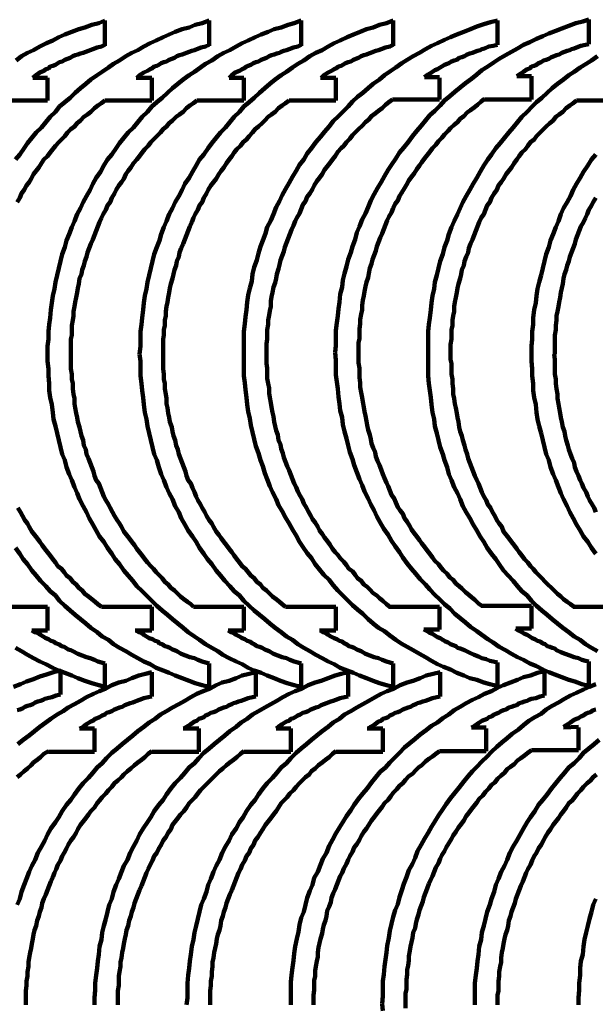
# Model space of a CAD drawing. Header units: inches. Extents: x 3 to 395, y -1 to 557.
# Tile 11 of 13: x 195 to 269, y 430 to 556. Entities that reach past the tile are written whole.
import ezdxf

# ---------------------------------------------------------------- set-up
doc = ezdxf.new("R2010")
doc.units = ezdxf.units.IN
doc.layers.add('P', color=250, linetype='CONTINUOUS', lineweight=100)

msp = doc.modelspace()

# ---------------------------------------------------------------- linework, layer by layer
at = {"layer": 'P', "color": 0, "linetype": 'CONTINUOUS'}
for points in [[(194.67, 537.67), (195.22, 538.33), (195.78, 539.11), (196.22, 539.78), (196.78, 540.44), (197.33, 541.11), (198, 541.78), (198.56, 542.44), (199.11, 543.11), (199.78, 543.78), (200.33, 544.44), (201, 545), (201.67, 545.56), (202.33, 546.22), (203, 546.78), (203.67, 547.33), (204.33, 547.89), (205.11, 548.44), (205.78, 548.89), (206.56, 549.44), (207.22, 549.89), (208, 550.33), (208.78, 550.89), (209.56, 551.33), (210.33, 551.67), (211.11, 552.11), (211.89, 552.56), (212.67, 552.89), (213.56, 553.33), (214.33, 553.67), (215.11, 554), (216, 554.33), (216.89, 554.56), (217.67, 554.89), (218.56, 555.11), (219.44, 555.44)], [(194.78, 550.33), (195.44, 550.89), (196.22, 551.33), (197, 551.67), (197.78, 552.11), (198.67, 552.56), (199.44, 552.89), (200.22, 553.33), (201, 553.67), (201.89, 554), (202.78, 554.33), (203.56, 554.56), (204.44, 554.89), (205.33, 555.11), (206.11, 555.44)], [(198.78, 512.78), (198.78, 513.78), (198.89, 514.67), (198.89, 515.67), (199, 516.56), (199.11, 517.44), (199.22, 518.44), (199.33, 519.33), (199.44, 520.22), (199.67, 521.11), (199.78, 522), (200, 522.89), (200.22, 523.78), (200.44, 524.67), (200.67, 525.56), (201, 526.44), (201.22, 527.33), (201.56, 528.11), (201.89, 529), (202.22, 529.78), (202.56, 530.67), (203, 531.44), (203.33, 532.22), (203.78, 533), (204.22, 533.78), (204.56, 534.56), (205, 535.33), (205.56, 536.11), (206, 536.89), (206.44, 537.67), (207, 538.33), (207.56, 539.11), (208, 539.78), (208.56, 540.44), (209.11, 541.11), (209.78, 541.78), (210.33, 542.44), (210.89, 543.11), (211.56, 543.78), (212.11, 544.44), (212.78, 545), (213.44, 545.56), (214.11, 546.22), (214.78, 546.78), (215.44, 547.33), (216.11, 547.89), (216.89, 548.44), (217.56, 548.89), (218.33, 549.44), (219, 549.89), (219.78, 550.33), (220.56, 550.89), (221.33, 551.33), (222.11, 551.67), (222.89, 552.11), (223.67, 552.56), (224.44, 552.89), (225.33, 553.33), (226.11, 553.67), (227, 554), (227.78, 554.33), (228.67, 554.56), (229.56, 554.89), (230.33, 555.11), (231.22, 555.44)], [(206.11, 555.44), (206.11, 552.22)], [(210.56, 512.78), (210.67, 513.78), (210.67, 514.67), (210.67, 515.67), (210.78, 516.56), (210.89, 517.44), (211, 518.44), (211.11, 519.33), (211.22, 520.22), (211.44, 521.11), (211.56, 522), (211.78, 522.89), (212, 523.78), (212.22, 524.67), (212.44, 525.56), (212.78, 526.44), (213.11, 527.33), (213.33, 528.11), (213.67, 529), (214, 529.78), (214.33, 530.67), (214.78, 531.44), (215.11, 532.22), (215.56, 533), (216, 533.78), (216.33, 534.56), (216.89, 535.33), (217.33, 536.11), (217.78, 536.89), (218.22, 537.67), (218.78, 538.33), (219.33, 539.11), (219.78, 539.78), (220.33, 540.44), (220.89, 541.11), (221.56, 541.78), (222.11, 542.44), (222.67, 543.11), (223.33, 543.78), (223.89, 544.44), (224.56, 545), (225.22, 545.56), (225.89, 546.22), (226.56, 546.78), (227.22, 547.33), (227.89, 547.89), (228.67, 548.44), (229.33, 548.89), (230.11, 549.44), (230.78, 549.89), (231.56, 550.33), (232.33, 550.89), (233.11, 551.33), (233.89, 551.67), (234.67, 552.11), (235.44, 552.56), (236.22, 552.89), (237.11, 553.33), (237.89, 553.67), (238.78, 554), (239.56, 554.33), (240.44, 554.56), (241.22, 554.89), (242.11, 555.11), (243, 555.44)], [(219.44, 555.44), (219.44, 552.22)], [(223.89, 512.89), (223.89, 513.78), (223.89, 514.78), (223.89, 515.67), (224, 516.67), (224.11, 517.56), (224.22, 518.44), (224.33, 519.44), (224.44, 520.33), (224.67, 521.22), (224.89, 522.11), (225, 523), (225.22, 523.89), (225.56, 524.78), (225.78, 525.67), (226, 526.56), (226.33, 527.33), (226.67, 528.22), (226.89, 529), (227.33, 529.89), (227.67, 530.67), (228, 531.56), (228.44, 532.33), (228.78, 533.11), (229.22, 533.89), (229.67, 534.67), (230.11, 535.44), (230.56, 536.22), (231, 537), (231.56, 537.67), (232, 538.44), (232.56, 539.11), (233.11, 539.89), (233.67, 540.56), (234.22, 541.22), (234.78, 541.89), (235.33, 542.56), (236, 543.22), (236.56, 543.78), (237.22, 544.44), (237.78, 545.11), (238.44, 545.67), (239.11, 546.22), (239.78, 546.78), (240.44, 547.33), (241.22, 547.89), (241.89, 548.44), (242.67, 549), (243.33, 549.44), (244.11, 550), (244.78, 550.44), (245.56, 550.89), (246.33, 551.33), (247.11, 551.78), (247.89, 552.22), (248.67, 552.56), (249.56, 553), (250.33, 553.33), (251.11, 553.67), (252, 554), (252.89, 554.33), (253.67, 554.67), (254.56, 555), (255.44, 555.22), (256.33, 555.44)], [(231.22, 555.44), (231.22, 552.22)], [(235.56, 513), (235.67, 513.89), (235.67, 514.89), (235.67, 515.78), (235.78, 516.78), (235.89, 517.67), (236, 518.56), (236.11, 519.44), (236.22, 520.44), (236.44, 521.33), (236.56, 522.22), (236.78, 523.11), (237, 524), (237.22, 524.89), (237.56, 525.78), (237.78, 526.56), (238.11, 527.44), (238.33, 528.33), (238.67, 529.11), (239, 530), (239.44, 530.78), (239.78, 531.56), (240.11, 532.44), (240.56, 533.22), (241, 534), (241.44, 534.78), (241.89, 535.56), (242.33, 536.33), (242.78, 537), (243.33, 537.78), (243.78, 538.56), (244.33, 539.22), (244.89, 539.89), (245.44, 540.67), (246, 541.33), (246.56, 542), (247.11, 542.67), (247.67, 543.33), (248.33, 543.89), (249, 544.56), (249.56, 545.22), (250.22, 545.78), (250.89, 546.33), (251.56, 546.89), (252.22, 547.44), (253, 548), (253.67, 548.56), (254.33, 549.11), (255.11, 549.56), (255.89, 550.11), (256.56, 550.56), (257.33, 551), (258.11, 551.44), (258.89, 551.89), (259.67, 552.33), (260.44, 552.67), (261.33, 553.11), (262.11, 553.44), (262.89, 553.78), (263.78, 554.11), (264.56, 554.44), (265.44, 554.78), (266.33, 555.11), (267.22, 555.33), (268, 555.56)], [(243, 555.44), (243, 552.22)], [(256.33, 555.44), (256.33, 552.33)], [(268, 555.56), (268, 552.44)], [(196.89, 548.11), (197.33, 548.44), (197.78, 548.78), (198.33, 549), (198.56, 549.22), (198.89, 549.33), (199.11, 549.56), (199.44, 549.67), (199.78, 549.78), (200.11, 550), (200.33, 550.11), (200.67, 550.22), (201, 550.44), (201.33, 550.56), (201.67, 550.67), (202, 550.89), (202.33, 551), (202.67, 551.11), (203, 551.22), (203.33, 551.33), (203.67, 551.44), (204, 551.56), (204.22, 551.67), (204.56, 551.78), (205.11, 552), (205.67, 552.11), (206.11, 552.33)], [(210.22, 548.11), (210.56, 548.44), (211.11, 548.78), (211.56, 549), (211.89, 549.22), (212.11, 549.33), (212.44, 549.56), (212.78, 549.67), (213, 549.78), (213.33, 550), (213.67, 550.11), (214, 550.22), (214.33, 550.44), (214.67, 550.56), (215, 550.67), (215.33, 550.89), (215.67, 551), (216, 551.11), (216.33, 551.22), (216.56, 551.33), (216.89, 551.44), (217.22, 551.56), (217.56, 551.67), (217.89, 551.78), (218.44, 552), (219, 552.11), (219.44, 552.33)], [(222, 548.11), (222.33, 548.44), (222.78, 548.78), (223.33, 549), (223.67, 549.22), (223.89, 549.33), (224.22, 549.56), (224.44, 549.67), (224.78, 549.78), (225.11, 550), (225.44, 550.11), (225.78, 550.22), (226.11, 550.44), (226.44, 550.56), (226.78, 550.67), (227.11, 550.89), (227.44, 551), (227.78, 551.11), (228.11, 551.22), (228.44, 551.33), (228.67, 551.44), (229, 551.56), (229.33, 551.67), (229.67, 551.78), (230.22, 552), (230.78, 552.11), (231.22, 552.33)], [(233.78, 548.11), (234.11, 548.44), (234.67, 548.78), (235.11, 549), (235.44, 549.22), (235.67, 549.33), (236, 549.56), (236.33, 549.67), (236.56, 549.78), (236.89, 550), (237.22, 550.11), (237.56, 550.22), (237.89, 550.44), (238.22, 550.56), (238.56, 550.67), (238.89, 550.89), (239.22, 551), (239.56, 551.11), (239.89, 551.22), (240.11, 551.33), (240.44, 551.44), (240.78, 551.56), (241.11, 551.67), (241.44, 551.78), (242, 552), (242.56, 552.11), (243, 552.33)], [(247, 548.22), (247.44, 548.56), (247.89, 548.78), (248.33, 549.11), (248.67, 549.22), (249, 549.44), (249.22, 549.56), (249.56, 549.78), (249.89, 549.89), (250.11, 550), (250.44, 550.22), (250.78, 550.33), (251.11, 550.44), (251.44, 550.67), (251.78, 550.78), (252.11, 550.89), (252.44, 551.11), (252.78, 551.22), (253.11, 551.33), (253.44, 551.44), (253.78, 551.56), (254.11, 551.67), (254.33, 551.78), (254.67, 551.89), (255.22, 552.11), (255.78, 552.22), (256.33, 552.33)], [(258.78, 548.33), (259.11, 548.56), (259.67, 548.89), (260.11, 549.22), (260.44, 549.33), (260.67, 549.56), (261, 549.67), (261.33, 549.78), (261.56, 550), (261.89, 550.11), (262.22, 550.33), (262.56, 550.44), (262.89, 550.56), (263.22, 550.78), (263.56, 550.89), (263.89, 551), (264.22, 551.11), (264.56, 551.33), (264.89, 551.44), (265.22, 551.56), (265.56, 551.67), (265.78, 551.78), (266.11, 551.89), (266.44, 552), (267, 552.22), (267.56, 552.33), (268, 552.44)], [(247.44, 512.78), (247.44, 513.78), (247.44, 514.67), (247.44, 515.67), (247.56, 516.56), (247.67, 517.44), (247.78, 518.44), (247.89, 519.33), (248, 520.22), (248.22, 521.11), (248.33, 522), (248.56, 522.89), (248.78, 523.78), (249, 524.67), (249.33, 525.56), (249.56, 526.44), (249.89, 527.33), (250.11, 528.11), (250.44, 529), (250.78, 529.78), (251.22, 530.67), (251.56, 531.44), (251.89, 532.22), (252.33, 533), (252.78, 533.78), (253.22, 534.56), (253.67, 535.33), (254.11, 536.11), (254.56, 536.89), (255.11, 537.67), (255.56, 538.33), (256.11, 539.11), (256.67, 539.78), (257.22, 540.44), (257.78, 541.11), (258.33, 541.78), (258.89, 542.44), (259.44, 543.11), (260.11, 543.78), (260.78, 544.44), (261.33, 545), (262, 545.56), (262.67, 546.22), (263.33, 546.78), (264, 547.33), (264.78, 547.89), (265.44, 548.44), (266.11, 548.89), (266.89, 549.44), (267.67, 549.89), (268.33, 550.33), (269.11, 550.89)], [(196.89, 548.11), (198.78, 548.11)], [(198.78, 548.11), (198.78, 545.22)], [(210.11, 548.11), (212.11, 548.11)], [(212.11, 548.11), (212.11, 545.22)], [(222, 548.11), (223.89, 548.11)], [(223.89, 548.11), (223.89, 545.22)], [(233.67, 548.11), (235.67, 548.11)], [(235.67, 548.11), (235.67, 545.22)], [(247, 548.22), (248.89, 548.22)], [(248.89, 548.11), (248.89, 545.33)], [(258.78, 548.33), (260.67, 548.33)], [(260.67, 548.33), (260.67, 545.33)], [(238.56, 513), (238.56, 513.56), (238.56, 514.22), (238.67, 514.78), (238.67, 515.44), (238.67, 516), (238.78, 516.67), (238.78, 517.22), (238.89, 517.89), (239, 518.44), (239, 519), (239.11, 519.67), (239.22, 520.22), (239.33, 520.78), (239.44, 521.44), (239.56, 522), (239.78, 522.56), (239.89, 523.11), (240, 523.78), (240.22, 524.33), (240.33, 524.89), (240.56, 525.44), (240.78, 526), (240.89, 526.56), (241.11, 527.11), (241.33, 527.67), (241.56, 528.22), (241.78, 528.78), (242, 529.33), (242.22, 529.89), (242.44, 530.33), (242.78, 530.89), (243, 531.44), (243.22, 532), (243.56, 532.44), (243.78, 533), (244.11, 533.44), (244.44, 534), (244.67, 534.44), (245, 535), (245.33, 535.44), (245.67, 535.89), (246, 536.44), (246.33, 536.89), (246.67, 537.33), (247, 537.78), (247.33, 538.22), (247.67, 538.67), (248, 539.11), (248.44, 539.56), (248.78, 540), (249.22, 540.44), (249.56, 540.89), (250, 541.33), (250.33, 541.67), (250.78, 542.11), (251.22, 542.44), (251.56, 542.89), (252, 543.22), (252.44, 543.67), (252.89, 544), (253.33, 544.33), (253.78, 544.67), (254.22, 545.11), (254.67, 545.44)], [(192.89, 545.22), (198.78, 545.22)], [(194.89, 532.22), (195.22, 532.78), (195.44, 533.33), (195.78, 533.78), (196.11, 534.33), (196.44, 534.78), (196.67, 535.22), (197, 535.78), (197.33, 536.22), (197.67, 536.67), (198, 537.22), (198.33, 537.67), (198.78, 538.11), (199.11, 538.56), (199.44, 539), (199.78, 539.44), (200.22, 539.89), (200.56, 540.22), (201, 540.67), (201.33, 541.11), (201.78, 541.56), (202.22, 541.89), (202.56, 542.33), (203, 542.67), (203.44, 543.11), (203.89, 543.44), (204.33, 543.78), (204.78, 544.22), (205.22, 544.56), (205.67, 544.89), (206.11, 545.22)], [(201.78, 512.78), (201.78, 513.44), (201.78, 514), (201.78, 514.67), (201.89, 515.22), (201.89, 515.89), (201.89, 516.44), (202, 517.11), (202.11, 517.67), (202.11, 518.22), (202.22, 518.89), (202.33, 519.44), (202.44, 520), (202.56, 520.67), (202.67, 521.22), (202.78, 521.78), (202.89, 522.44), (203.11, 523), (203.22, 523.56), (203.44, 524.11), (203.56, 524.67), (203.78, 525.22), (203.89, 525.78), (204.11, 526.33), (204.33, 526.89), (204.56, 527.44), (204.78, 528), (205, 528.56), (205.22, 529.11), (205.44, 529.67), (205.67, 530.22), (205.89, 530.67), (206.22, 531.22), (206.44, 531.78), (206.78, 532.22), (207, 532.78), (207.33, 533.33), (207.56, 533.78), (207.89, 534.33), (208.22, 534.78), (208.56, 535.22), (208.78, 535.78), (209.11, 536.22), (209.44, 536.67), (209.78, 537.22), (210.22, 537.67), (210.56, 538.11), (210.89, 538.56), (211.22, 539), (211.67, 539.44), (212, 539.89), (212.33, 540.22), (212.78, 540.67), (213.22, 541.11), (213.56, 541.56), (214, 541.89), (214.33, 542.33), (214.78, 542.67), (215.22, 543.11), (215.67, 543.44), (216.11, 543.78), (216.56, 544.22), (217, 544.56), (217.44, 544.89), (217.89, 545.22)], [(206.11, 545.22), (212.11, 545.22)], [(213.56, 512.78), (213.56, 513.44), (213.56, 514), (213.56, 514.67), (213.67, 515.22), (213.67, 515.89), (213.78, 516.44), (213.78, 517.11), (213.89, 517.67), (213.89, 518.22), (214, 518.89), (214.11, 519.44), (214.22, 520), (214.33, 520.67), (214.44, 521.22), (214.56, 521.78), (214.78, 522.44), (214.89, 523), (215, 523.56), (215.22, 524.11), (215.33, 524.67), (215.56, 525.22), (215.67, 525.78), (215.89, 526.33), (216.11, 526.89), (216.33, 527.44), (216.56, 528), (216.78, 528.56), (217, 529.11), (217.22, 529.67), (217.44, 530.22), (217.67, 530.67), (218, 531.22), (218.22, 531.78), (218.56, 532.22), (218.78, 532.78), (219.11, 533.33), (219.33, 533.78), (219.67, 534.33), (220, 534.78), (220.33, 535.22), (220.67, 535.78), (221, 536.22), (221.33, 536.67), (221.67, 537.22), (222, 537.67), (222.33, 538.11), (222.67, 538.56), (223, 539), (223.44, 539.44), (223.78, 539.89), (224.22, 540.22), (224.56, 540.67), (225, 541.11), (225.33, 541.56), (225.78, 541.89), (226.22, 542.33), (226.56, 542.67), (227, 543.11), (227.44, 543.44), (227.89, 543.78), (228.33, 544.22), (228.78, 544.56), (229.22, 544.89), (229.67, 545.22)], [(217.89, 545.22), (223.89, 545.22)], [(226.78, 512.89), (226.78, 513.44), (226.78, 514.11), (226.89, 514.67), (226.89, 515.33), (226.89, 515.89), (227, 516.56), (227, 517.11), (227.11, 517.78), (227.22, 518.33), (227.33, 518.89), (227.33, 519.56), (227.44, 520.11), (227.56, 520.67), (227.67, 521.33), (227.89, 521.89), (228, 522.44), (228.11, 523), (228.33, 523.67), (228.44, 524.22), (228.56, 524.78), (228.78, 525.33), (229, 525.89), (229.11, 526.44), (229.33, 527), (229.56, 527.56), (229.78, 528.11), (230, 528.67), (230.22, 529.22), (230.44, 529.78), (230.67, 530.22), (231, 530.78), (231.22, 531.33), (231.44, 531.89), (231.78, 532.33), (232, 532.89), (232.33, 533.33), (232.67, 533.89), (232.89, 534.33), (233.22, 534.89), (233.56, 535.33), (233.89, 535.78), (234.22, 536.33), (234.56, 536.78), (234.89, 537.22), (235.22, 537.67), (235.56, 538.11), (235.89, 538.67), (236.33, 539.11), (236.67, 539.44), (237, 539.89), (237.44, 540.33), (237.78, 540.78), (238.22, 541.22), (238.56, 541.56), (239, 542), (239.44, 542.44), (239.89, 542.78), (240.22, 543.22), (240.67, 543.56), (241.11, 543.89), (241.56, 544.22), (242, 544.67), (242.44, 545), (242.89, 545.33)], [(229.67, 545.22), (235.67, 545.22)], [(242.89, 545.33), (248.89, 545.33)], [(250.33, 512.78), (250.33, 513.44), (250.33, 514), (250.44, 514.67), (250.44, 515.22), (250.44, 515.89), (250.56, 516.44), (250.56, 517.11), (250.67, 517.67), (250.78, 518.22), (250.78, 518.89), (250.89, 519.44), (251, 520), (251.11, 520.67), (251.22, 521.22), (251.33, 521.78), (251.56, 522.44), (251.67, 523), (251.78, 523.56), (252, 524.11), (252.11, 524.67), (252.33, 525.22), (252.56, 525.78), (252.67, 526.33), (252.89, 526.89), (253.11, 527.44), (253.33, 528), (253.56, 528.56), (253.78, 529.11), (254, 529.67), (254.22, 530.22), (254.56, 530.67), (254.78, 531.22), (255, 531.78), (255.33, 532.22), (255.56, 532.78), (255.89, 533.33), (256.22, 533.78), (256.44, 534.33), (256.78, 534.78), (257.11, 535.22), (257.44, 535.78), (257.78, 536.22), (258.11, 536.67), (258.44, 537.22), (258.78, 537.67), (259.11, 538.11), (259.44, 538.56), (259.89, 539), (260.22, 539.44), (260.56, 539.89), (261, 540.22), (261.33, 540.67), (261.78, 541.11), (262.22, 541.56), (262.56, 541.89), (263, 542.33), (263.44, 542.67), (263.78, 543.11), (264.22, 543.44), (264.67, 543.78), (265.11, 544.22), (265.56, 544.56), (266, 544.89), (266.44, 545.22)], [(254.67, 545.33), (260.67, 545.33)], [(266.44, 545.22), (272.44, 545.22)], [(260.67, 512.78), (260.67, 513.78), (260.78, 514.67), (260.78, 515.67), (260.89, 516.56), (260.89, 517.44), (261, 518.44), (261.22, 519.33), (261.33, 520.22), (261.44, 521.11), (261.67, 522), (261.89, 522.89), (262.11, 523.78), (262.33, 524.67), (262.56, 525.56), (262.89, 526.44), (263.11, 527.33), (263.44, 528.11), (263.78, 529), (264.11, 529.78), (264.44, 530.67), (264.78, 531.44), (265.22, 532.22), (265.67, 533), (266, 533.78), (266.44, 534.56), (266.89, 535.33), (267.33, 536.11), (267.89, 536.89), (268.33, 537.67), (268.89, 538.33)], [(263.67, 512.78), (263.67, 513.44), (263.67, 514), (263.67, 514.67), (263.67, 515.22), (263.78, 515.89), (263.78, 516.44), (263.89, 517.11), (263.89, 517.67), (264, 518.22), (264.11, 518.89), (264.22, 519.44), (264.33, 520), (264.44, 520.67), (264.56, 521.22), (264.67, 521.78), (264.78, 522.44), (264.89, 523), (265.11, 523.56), (265.22, 524.11), (265.44, 524.67), (265.56, 525.22), (265.78, 525.78), (266, 526.33), (266.22, 526.89), (266.33, 527.44), (266.56, 528), (266.78, 528.56), (267, 529.11), (267.33, 529.67), (267.56, 530.22), (267.78, 530.67), (268, 531.22), (268.33, 531.78), (268.56, 532.22), (268.89, 532.78)], [(231.22, 470.22), (230.33, 470.44), (229.44, 470.67), (228.56, 471), (227.78, 471.33), (226.89, 471.67), (226.11, 472), (225.22, 472.33), (224.44, 472.67), (223.67, 473.11), (222.89, 473.44), (222, 473.89), (221.22, 474.33), (220.56, 474.78), (219.78, 475.22), (219, 475.67), (218.22, 476.22), (217.56, 476.67), (216.78, 477.22), (216.11, 477.78), (215.44, 478.33), (214.78, 478.89), (214.11, 479.44), (213.44, 480), (212.78, 480.56), (212.11, 481.22), (211.44, 481.89), (210.89, 482.44), (210.22, 483.11), (209.67, 483.78), (209.11, 484.44), (208.56, 485.11), (208, 485.89), (207.44, 486.56), (207, 487.22), (206.44, 488), (206, 488.78), (205.44, 489.44), (205, 490.22), (204.56, 491), (204.11, 491.78), (203.78, 492.56), (203.33, 493.33), (202.89, 494.22), (202.56, 495), (202.22, 495.78), (201.89, 496.67), (201.56, 497.44), (201.22, 498.33), (201, 499.22), (200.67, 500), (200.44, 500.89), (200.22, 501.78), (200, 502.67), (199.78, 503.56), (199.56, 504.44), (199.44, 505.33), (199.33, 506.33), (199.11, 507.22), (199, 508.11), (199, 509), (198.89, 510), (198.89, 510.89), (198.78, 511.89), (198.78, 512.78)], [(217.44, 480.44), (217.11, 480.78), (216.67, 481.11), (216.22, 481.44), (215.78, 481.78), (215.44, 482.11), (215, 482.56), (214.56, 482.89), (214.22, 483.33), (213.78, 483.67), (213.44, 484.11), (213.11, 484.44), (212.67, 484.89), (212.33, 485.33), (212, 485.67), (211.56, 486.11), (211.22, 486.56), (210.89, 487), (210.56, 487.44), (210.22, 487.89), (209.89, 488.33), (209.56, 488.78), (209.22, 489.22), (208.89, 489.67), (208.56, 490.11), (208.22, 490.67), (208, 491.11), (207.67, 491.56), (207.33, 492.11), (207.11, 492.56), (206.78, 493.11), (206.56, 493.56), (206.22, 494.11), (206, 494.56), (205.78, 495.11), (205.56, 495.67), (205.33, 496.22), (205, 496.67), (204.78, 497.22), (204.67, 497.78), (204.44, 498.33), (204.22, 498.89), (204, 499.44), (203.78, 500), (203.67, 500.56), (203.44, 501.11), (203.33, 501.78), (203.11, 502.33), (203, 502.89), (202.89, 503.44), (202.67, 504.11), (202.56, 504.67), (202.44, 505.22), (202.33, 505.89), (202.22, 506.44), (202.22, 507.11), (202.11, 507.67), (202, 508.33), (202, 509), (201.89, 509.56), (201.89, 510.22), (201.78, 510.89), (201.78, 511.56), (201.78, 512.11), (201.78, 512.78)], [(243, 470.22), (242.11, 470.44), (241.22, 470.67), (240.44, 471), (239.56, 471.33), (238.67, 471.67), (237.89, 472), (237.11, 472.33), (236.22, 472.67), (235.44, 473.11), (234.67, 473.44), (233.89, 473.89), (233.11, 474.33), (232.33, 474.78), (231.56, 475.22), (230.78, 475.67), (230.11, 476.22), (229.33, 476.67), (228.67, 477.22), (227.89, 477.78), (227.22, 478.33), (226.56, 478.89), (225.89, 479.44), (225.22, 480), (224.56, 480.56), (223.89, 481.22), (223.33, 481.89), (222.67, 482.44), (222.11, 483.11), (221.44, 483.78), (220.89, 484.44), (220.33, 485.11), (219.78, 485.89), (219.22, 486.56), (218.78, 487.22), (218.22, 488), (217.78, 488.78), (217.33, 489.44), (216.78, 490.22), (216.33, 491), (215.89, 491.78), (215.56, 492.56), (215.11, 493.33), (214.78, 494.22), (214.33, 495), (214, 495.78), (213.67, 496.67), (213.33, 497.44), (213, 498.33), (212.78, 499.22), (212.44, 500), (212.22, 500.89), (212, 501.78), (211.78, 502.67), (211.56, 503.56), (211.44, 504.44), (211.22, 505.33), (211.11, 506.33), (211, 507.22), (210.89, 508.11), (210.78, 509), (210.67, 510), (210.67, 510.89), (210.67, 511.89), (210.56, 512.78)], [(229.22, 480.44), (228.78, 480.78), (228.44, 481.11), (228, 481.44), (227.56, 481.78), (227.22, 482.11), (226.78, 482.56), (226.33, 482.89), (226, 483.33), (225.56, 483.67), (225.22, 484.11), (224.78, 484.44), (224.44, 484.89), (224.11, 485.33), (223.67, 485.67), (223.33, 486.11), (223, 486.56), (222.67, 487), (222.33, 487.44), (222, 487.89), (221.67, 488.33), (221.33, 488.78), (221, 489.22), (220.67, 489.67), (220.33, 490.11), (220, 490.67), (219.78, 491.11), (219.44, 491.56), (219.11, 492.11), (218.89, 492.56), (218.56, 493.11), (218.33, 493.56), (218, 494.11), (217.78, 494.56), (217.56, 495.11), (217.33, 495.67), (217.11, 496.22), (216.78, 496.67), (216.56, 497.22), (216.44, 497.78), (216.22, 498.33), (216, 498.89), (215.78, 499.44), (215.56, 500), (215.44, 500.56), (215.22, 501.11), (215.11, 501.78), (214.89, 502.33), (214.78, 502.89), (214.67, 503.44), (214.44, 504.11), (214.33, 504.67), (214.22, 505.22), (214.11, 505.89), (214, 506.44), (214, 507.11), (213.89, 507.67), (213.78, 508.33), (213.78, 509), (213.67, 509.56), (213.67, 510.22), (213.56, 510.89), (213.56, 511.56), (213.56, 512.11), (213.56, 512.78)], [(256.22, 470.33), (255.33, 470.56), (254.56, 470.78), (253.67, 471.11), (252.78, 471.33), (252, 471.67), (251.11, 472), (250.33, 472.44), (249.44, 472.78), (248.67, 473.11), (247.89, 473.56), (247.11, 474), (246.33, 474.44), (245.56, 474.89), (244.78, 475.33), (244, 475.78), (243.33, 476.22), (242.56, 476.78), (241.89, 477.33), (241.11, 477.78), (240.44, 478.33), (239.78, 478.89), (239.11, 479.56), (238.44, 480.11), (237.78, 480.67), (237.11, 481.33), (236.56, 481.89), (235.89, 482.56), (235.33, 483.22), (234.78, 483.89), (234.11, 484.56), (233.56, 485.22), (233, 485.89), (232.56, 486.67), (232, 487.33), (231.44, 488.11), (231, 488.78), (230.56, 489.56), (230.11, 490.33), (229.67, 491.11), (229.22, 491.89), (228.78, 492.67), (228.33, 493.44), (228, 494.22), (227.56, 495.11), (227.22, 495.89), (226.89, 496.78), (226.56, 497.56), (226.33, 498.44), (226, 499.22), (225.78, 500.11), (225.44, 501), (225.22, 501.89), (225, 502.78), (224.78, 503.67), (224.67, 504.56), (224.44, 505.44), (224.33, 506.33), (224.22, 507.22), (224.11, 508.22), (224, 509.11), (223.89, 510), (223.89, 511), (223.89, 511.89), (223.89, 512.89)], [(242.56, 480.44), (242.11, 480.78), (241.67, 481.22), (241.22, 481.56), (240.89, 481.89), (240.44, 482.22), (240, 482.67), (239.67, 483), (239.22, 483.33), (238.89, 483.78), (238.44, 484.11), (238.11, 484.56), (237.78, 485), (237.33, 485.33), (237, 485.78), (236.67, 486.22), (236.22, 486.67), (235.89, 487.11), (235.56, 487.44), (235.22, 487.89), (234.89, 488.44), (234.56, 488.89), (234.22, 489.33), (233.89, 489.78), (233.56, 490.22), (233.33, 490.67), (233, 491.22), (232.67, 491.67), (232.44, 492.11), (232.11, 492.67), (231.89, 493.11), (231.56, 493.67), (231.33, 494.22), (231.11, 494.67), (230.78, 495.22), (230.56, 495.78), (230.33, 496.22), (230.11, 496.78), (229.89, 497.33), (229.67, 497.89), (229.44, 498.44), (229.22, 499), (229, 499.56), (228.89, 500.11), (228.67, 500.67), (228.56, 501.22), (228.33, 501.78), (228.22, 502.44), (228, 503), (227.89, 503.56), (227.78, 504.11), (227.67, 504.78), (227.56, 505.33), (227.44, 506), (227.33, 506.56), (227.22, 507.22), (227.11, 507.78), (227.11, 508.44), (227, 509), (226.89, 509.67), (226.89, 510.33), (226.89, 511), (226.78, 511.56), (226.78, 512.22), (226.78, 512.89)], [(268, 470.33), (267.11, 470.56), (266.22, 470.89), (265.44, 471.11), (264.56, 471.44), (263.67, 471.78), (262.89, 472.11), (262.11, 472.44), (261.22, 472.89), (260.44, 473.22), (259.67, 473.67), (258.89, 474), (258.11, 474.44), (257.33, 474.89), (256.56, 475.33), (255.78, 475.89), (255.11, 476.33), (254.33, 476.89), (253.67, 477.33), (252.89, 477.89), (252.22, 478.44), (251.56, 479), (250.89, 479.56), (250.22, 480.22), (249.56, 480.78), (248.89, 481.44), (248.33, 482), (247.67, 482.67), (247.11, 483.33), (246.44, 484), (245.89, 484.67), (245.33, 485.33), (244.78, 486), (244.22, 486.78), (243.78, 487.44), (243.22, 488.22), (242.78, 488.89), (242.33, 489.67), (241.78, 490.44), (241.33, 491.22), (240.89, 492), (240.56, 492.78), (240.11, 493.56), (239.78, 494.33), (239.33, 495.22), (239, 496), (238.67, 496.78), (238.33, 497.67), (238, 498.56), (237.78, 499.33), (237.44, 500.22), (237.22, 501.11), (237, 502), (236.78, 502.89), (236.56, 503.78), (236.44, 504.67), (236.22, 505.56), (236.11, 506.44), (236, 507.33), (235.89, 508.33), (235.78, 509.22), (235.67, 510.11), (235.67, 511.11), (235.67, 512), (235.56, 513)], [(254.33, 480.56), (253.89, 480.89), (253.44, 481.33), (253, 481.67), (252.67, 482), (252.22, 482.33), (251.78, 482.78), (251.44, 483.11), (251, 483.44), (250.67, 483.89), (250.22, 484.22), (249.89, 484.67), (249.44, 485.11), (249.11, 485.44), (248.78, 485.89), (248.33, 486.33), (248, 486.78), (247.67, 487.22), (247.33, 487.67), (247, 488.11), (246.67, 488.56), (246.33, 489), (246, 489.44), (245.67, 489.89), (245.33, 490.33), (245.11, 490.78), (244.78, 491.33), (244.44, 491.78), (244.22, 492.33), (243.89, 492.78), (243.56, 493.22), (243.33, 493.78), (243.11, 494.33), (242.78, 494.78), (242.56, 495.33), (242.33, 495.89), (242.11, 496.33), (241.89, 496.89), (241.67, 497.44), (241.44, 498), (241.22, 498.56), (241, 499.11), (240.78, 499.67), (240.67, 500.22), (240.44, 500.78), (240.22, 501.33), (240.11, 501.89), (240, 502.44), (239.78, 503.11), (239.67, 503.67), (239.56, 504.22), (239.44, 504.89), (239.33, 505.44), (239.22, 506), (239.11, 506.67), (239, 507.22), (238.89, 507.89), (238.78, 508.56), (238.78, 509.11), (238.67, 509.78), (238.67, 510.44), (238.67, 511), (238.56, 511.67), (238.56, 512.33), (238.56, 513)], [(269.11, 474.78), (268.33, 475.22), (267.56, 475.67), (266.89, 476.22), (266.11, 476.67), (265.44, 477.22), (264.67, 477.78), (264, 478.33), (263.33, 478.89), (262.67, 479.44), (262, 480), (261.33, 480.56), (260.67, 481.22), (260.11, 481.89), (259.44, 482.44), (258.89, 483.11), (258.33, 483.78), (257.67, 484.44), (257.11, 485.11), (256.56, 485.89), (256.11, 486.56), (255.56, 487.22), (255, 488), (254.56, 488.78), (254.11, 489.44), (253.67, 490.22), (253.22, 491), (252.78, 491.78), (252.33, 492.56), (251.89, 493.33), (251.56, 494.22), (251.22, 495), (250.78, 495.78), (250.44, 496.67), (250.11, 497.44), (249.89, 498.33), (249.56, 499.22), (249.33, 500), (249, 500.89), (248.78, 501.78), (248.56, 502.67), (248.33, 503.56), (248.22, 504.44), (248, 505.33), (247.89, 506.33), (247.78, 507.22), (247.67, 508.11), (247.56, 509), (247.44, 510), (247.44, 510.89), (247.44, 511.89), (247.44, 512.78)], [(266.11, 480.44), (265.67, 480.78), (265.22, 481.11), (264.78, 481.44), (264.44, 481.78), (264, 482.11), (263.56, 482.56), (263.22, 482.89), (262.78, 483.33), (262.44, 483.67), (262, 484.11), (261.67, 484.44), (261.22, 484.89), (260.89, 485.33), (260.56, 485.67), (260.22, 486.11), (259.78, 486.56), (259.44, 487), (259.11, 487.44), (258.78, 487.89), (258.44, 488.33), (258.11, 488.78), (257.78, 489.22), (257.44, 489.67), (257.11, 490.11), (256.89, 490.67), (256.56, 491.11), (256.22, 491.56), (256, 492.11), (255.67, 492.56), (255.44, 493.11), (255.11, 493.56), (254.89, 494.11), (254.56, 494.56), (254.33, 495.11), (254.11, 495.67), (253.89, 496.22), (253.67, 496.67), (253.44, 497.22), (253.22, 497.78), (253, 498.33), (252.78, 498.89), (252.56, 499.44), (252.44, 500), (252.22, 500.56), (252.11, 501.11), (251.89, 501.78), (251.78, 502.33), (251.56, 502.89), (251.44, 503.44), (251.33, 504.11), (251.22, 504.67), (251.11, 505.22), (251, 505.89), (250.89, 506.44), (250.78, 507.11), (250.67, 507.67), (250.67, 508.33), (250.56, 509), (250.56, 509.56), (250.44, 510.22), (250.44, 510.89), (250.44, 511.56), (250.33, 512.11), (250.33, 512.78)], [(268.89, 487.22), (268.33, 488), (267.89, 488.78), (267.33, 489.44), (266.89, 490.22), (266.44, 491), (266, 491.78), (265.56, 492.56), (265.22, 493.33), (264.78, 494.22), (264.44, 495), (264.11, 495.78), (263.78, 496.67), (263.44, 497.44), (263.11, 498.33), (262.89, 499.22), (262.56, 500), (262.33, 500.89), (262.11, 501.78), (261.89, 502.67), (261.67, 503.56), (261.44, 504.44), (261.33, 505.33), (261.22, 506.33), (261, 507.22), (260.89, 508.11), (260.89, 509), (260.78, 510), (260.78, 510.89), (260.67, 511.89), (260.67, 512.78)], [(268.89, 492.56), (268.67, 493.11), (268.44, 493.56), (268.11, 494.11), (267.89, 494.56), (267.67, 495.11), (267.33, 495.67), (267.11, 496.22), (266.89, 496.67), (266.67, 497.22), (266.44, 497.78), (266.22, 498.33), (266.11, 498.89), (265.89, 499.44), (265.67, 500), (265.44, 500.56), (265.33, 501.11), (265.11, 501.78), (265, 502.33), (264.89, 502.89), (264.67, 503.44), (264.56, 504.11), (264.44, 504.67), (264.33, 505.22), (264.22, 505.89), (264.11, 506.44), (264, 507.11), (264, 507.67), (263.89, 508.33), (263.78, 509), (263.78, 509.56), (263.67, 510.22), (263.67, 510.89), (263.67, 511.56), (263.67, 512.11), (263.56, 512.78)], [(205.67, 480.44), (205.22, 480.78), (204.89, 481.11), (204.44, 481.44), (204, 481.78), (203.56, 482.11), (203.22, 482.56), (202.78, 482.89), (202.44, 483.33), (202, 483.67), (201.67, 484.11), (201.22, 484.44), (200.89, 484.89), (200.56, 485.33), (200.11, 485.67), (199.78, 486.11), (199.44, 486.56), (199.11, 487), (198.78, 487.44), (198.44, 487.89), (198.11, 488.33), (197.78, 488.78), (197.44, 489.22), (197.11, 489.67), (196.78, 490.11), (196.44, 490.67), (196.22, 491.11), (195.89, 491.56), (195.56, 492.11), (195.33, 492.56), (195, 493.11)], [(219.44, 470.22), (218.56, 470.44), (217.67, 470.67), (216.89, 471), (216, 471.33), (215.11, 471.67), (214.33, 472), (213.56, 472.33), (212.67, 472.67), (211.89, 473.11), (211.11, 473.44), (210.33, 473.89), (209.56, 474.33), (208.78, 474.78), (208, 475.22), (207.22, 475.67), (206.56, 476.22), (205.78, 476.67), (205.11, 477.22), (204.33, 477.78), (203.67, 478.33), (203, 478.89), (202.33, 479.44), (201.67, 480), (201, 480.56), (200.33, 481.22), (199.78, 481.89), (199.11, 482.44), (198.56, 483.11), (197.89, 483.78), (197.33, 484.44), (196.78, 485.11), (196.22, 485.89), (195.67, 486.56), (195.22, 487.22), (194.67, 488)], [(192.33, 480.44), (198.78, 480.44)], [(198.78, 477.44), (198.78, 480.44)], [(205.67, 480.44), (212.11, 480.44)], [(212.11, 477.44), (212.11, 480.44)], [(217.44, 480.44), (223.89, 480.44)], [(223.89, 477.44), (223.89, 480.44)], [(229.22, 480.44), (235.67, 480.44)], [(235.67, 477.44), (235.67, 480.44)], [(242.44, 480.44), (248.89, 480.44)], [(248.89, 477.56), (248.89, 480.44)], [(254.22, 480.56), (260.67, 480.56)], [(260.67, 477.67), (260.67, 480.56)], [(266, 480.44), (272.44, 480.44)], [(196.78, 477.44), (198.78, 477.44)], [(206.11, 473.22), (205.67, 473.33), (205.22, 473.44), (204.78, 473.67), (204.22, 473.89), (203.78, 474), (203.22, 474.22), (202.67, 474.44), (202, 474.78), (201.78, 474.89), (201.44, 475), (201.11, 475.22), (200.89, 475.33), (200.56, 475.44), (200.22, 475.67), (199.89, 475.78), (199.56, 476), (199.22, 476.11), (198.89, 476.33), (198.56, 476.44), (198.22, 476.67), (197.89, 476.89), (197.56, 477.11), (197.11, 477.22), (196.78, 477.44)], [(210, 477.44), (212.11, 477.44)], [(219.44, 473.22), (219, 473.33), (218.56, 473.44), (218, 473.67), (217.56, 473.89), (217, 474), (216.44, 474.22), (215.89, 474.44), (215.33, 474.78), (215, 474.89), (214.78, 475), (214.44, 475.22), (214.11, 475.33), (213.78, 475.44), (213.44, 475.67), (213.11, 475.78), (212.89, 476), (212.56, 476.11), (212.22, 476.33), (211.78, 476.44), (211.44, 476.67), (211.11, 476.89), (210.78, 477.11), (210.44, 477.22), (210.11, 477.44)], [(221.89, 477.44), (223.89, 477.44)], [(231.22, 473.22), (230.78, 473.33), (230.33, 473.44), (229.78, 473.67), (229.33, 473.89), (228.78, 474), (228.22, 474.22), (227.67, 474.44), (227.11, 474.78), (226.78, 474.89), (226.56, 475), (226.22, 475.22), (225.89, 475.33), (225.56, 475.44), (225.22, 475.67), (225, 475.78), (224.67, 476), (224.33, 476.11), (224, 476.33), (223.67, 476.44), (223.33, 476.67), (222.89, 476.89), (222.56, 477.11), (222.22, 477.22), (221.89, 477.44)], [(233.56, 477.44), (235.67, 477.44)], [(243, 473.22), (242.56, 473.33), (242.11, 473.44), (241.56, 473.67), (241.11, 473.89), (240.56, 474), (240, 474.22), (239.44, 474.44), (238.89, 474.78), (238.56, 474.89), (238.33, 475), (238, 475.22), (237.67, 475.33), (237.33, 475.44), (237, 475.67), (236.78, 475.78), (236.44, 476), (236.11, 476.11), (235.78, 476.33), (235.44, 476.44), (235, 476.67), (234.67, 476.89), (234.33, 477.11), (234, 477.22), (233.67, 477.44)], [(246.89, 477.56), (248.89, 477.56)], [(256.33, 473.33), (255.78, 473.44), (255.33, 473.56), (254.89, 473.78), (254.33, 473.89), (253.89, 474.11), (253.33, 474.33), (252.78, 474.56), (252.11, 474.89), (251.89, 475), (251.56, 475.11), (251.22, 475.22), (251, 475.44), (250.67, 475.56), (250.33, 475.67), (250, 475.89), (249.67, 476), (249.33, 476.22), (249, 476.44), (248.67, 476.56), (248.33, 476.78), (248, 477), (247.67, 477.11), (247.33, 477.33), (246.89, 477.56)], [(258.67, 477.67), (260.67, 477.67)], [(268, 473.44), (267.56, 473.56), (267.11, 473.67), (266.67, 473.89), (266.11, 474), (265.56, 474.22), (265, 474.44), (264.44, 474.67), (263.89, 474.89), (263.67, 475.11), (263.33, 475.22), (263, 475.33), (262.67, 475.44), (262.44, 475.67), (262.11, 475.78), (261.78, 476), (261.44, 476.11), (261.11, 476.33), (260.78, 476.44), (260.44, 476.67), (260.11, 476.89), (259.78, 477), (259.44, 477.22), (259, 477.44), (258.67, 477.67)], [(206.11, 470.22), (205.33, 470.44), (204.44, 470.67), (203.56, 471), (202.67, 471.33), (201.89, 471.67), (201, 472), (200.22, 472.33), (199.44, 472.67), (198.56, 473.11), (197.78, 473.44), (197, 473.89), (196.22, 474.33), (195.44, 474.78), (194.67, 475.22)], [(194.44, 470.22), (195.33, 470.56), (196.11, 470.89), (197, 471.22), (197.78, 471.56), (198.67, 471.78), (199.56, 472.11), (200.44, 472.33)], [(200.44, 472.33), (200.44, 469.22)], [(206.11, 473.22), (206.11, 470.11)], [(219.44, 473.22), (219.44, 470.11)], [(231.22, 473.22), (231.22, 470.11)], [(243, 473.22), (243, 470.11)], [(256.33, 473.33), (256.33, 470.22)], [(268, 473.44), (268, 470.33)], [(194.89, 442.33), (195.22, 443.11), (195.44, 444), (195.78, 444.89), (196.11, 445.67), (196.44, 446.56), (196.78, 447.33), (197.22, 448.11), (197.56, 449), (198, 449.78), (198.44, 450.56), (198.78, 451.33), (199.22, 452.11), (199.78, 452.89), (200.22, 453.56), (200.67, 454.33), (201.22, 455.11), (201.78, 455.78), (202.22, 456.44), (202.78, 457.22), (203.33, 457.89), (204, 458.56), (204.56, 459.22), (205.11, 459.89), (205.78, 460.44), (206.33, 461.11), (207, 461.78), (207.67, 462.33), (208.33, 462.89), (209, 463.44), (209.67, 464), (210.33, 464.56), (211.11, 465.11), (211.78, 465.67), (212.56, 466.11), (213.22, 466.67), (214, 467.11), (214.78, 467.56), (215.56, 468), (216.33, 468.44), (217.11, 468.89), (217.89, 469.33), (218.67, 469.67), (219.56, 470), (220.33, 470.44), (221.11, 470.78), (222, 471), (222.89, 471.33), (223.67, 471.67), (224.56, 471.89), (225.44, 472.11)], [(195, 462.89), (195.67, 463.44), (196.44, 464), (197.11, 464.56), (197.78, 465.11), (198.56, 465.67), (199.22, 466.11), (200, 466.67), (200.78, 467.11), (201.44, 467.56), (202.22, 468), (203, 468.44), (203.78, 468.89), (204.67, 469.33), (205.44, 469.67), (206.22, 470), (207, 470.44), (207.89, 470.78), (208.78, 471), (209.56, 471.33), (210.44, 471.67), (211.33, 471.89), (212.11, 472.11)], [(204.78, 429.56), (204.78, 430.44), (204.89, 431.44), (204.89, 432.33), (205, 433.33), (205.11, 434.22), (205.22, 435.11), (205.33, 436), (205.44, 437), (205.67, 437.89), (205.78, 438.78), (206, 439.67), (206.22, 440.56), (206.44, 441.44), (206.67, 442.33), (207, 443.11), (207.22, 444), (207.56, 444.89), (207.89, 445.67), (208.22, 446.56), (208.56, 447.33), (209, 448.11), (209.33, 449), (209.78, 449.78), (210.22, 450.56), (210.56, 451.33), (211, 452.11), (211.56, 452.89), (212, 453.56), (212.44, 454.33), (213, 455.11), (213.56, 455.78), (214, 456.44), (214.56, 457.22), (215.11, 457.89), (215.78, 458.56), (216.33, 459.22), (216.89, 459.89), (217.56, 460.44), (218.11, 461.11), (218.78, 461.78), (219.44, 462.33), (220.11, 462.89), (220.78, 463.44), (221.44, 464), (222.11, 464.56), (222.89, 465.11), (223.56, 465.67), (224.33, 466.11), (225, 466.67), (225.78, 467.11), (226.56, 467.56), (227.33, 468), (228.11, 468.44), (228.89, 468.89), (229.67, 469.33), (230.44, 469.67), (231.33, 470), (232.11, 470.44), (233, 470.78), (233.78, 471), (234.67, 471.33), (235.56, 471.67), (236.33, 471.89), (237.22, 472.11)], [(212.11, 472.11), (212.11, 469)], [(216.56, 429.56), (216.67, 430.44), (216.67, 431.44), (216.67, 432.33), (216.78, 433.33), (216.89, 434.22), (217, 435.11), (217.11, 436), (217.22, 437), (217.44, 437.89), (217.56, 438.78), (217.78, 439.67), (218, 440.56), (218.22, 441.44), (218.44, 442.33), (218.78, 443.11), (219.11, 444), (219.33, 444.89), (219.67, 445.67), (220, 446.56), (220.33, 447.33), (220.78, 448.11), (221.11, 449), (221.56, 449.78), (222, 450.56), (222.33, 451.33), (222.89, 452.11), (223.33, 452.89), (223.78, 453.56), (224.22, 454.33), (224.78, 455.11), (225.33, 455.78), (225.78, 456.44), (226.33, 457.22), (226.89, 457.89), (227.56, 458.56), (228.11, 459.22), (228.67, 459.89), (229.33, 460.44), (229.89, 461.11), (230.56, 461.78), (231.22, 462.33), (231.89, 462.89), (232.56, 463.44), (233.22, 464), (233.89, 464.56), (234.67, 465.11), (235.33, 465.67), (236.11, 466.11), (236.78, 466.67), (237.56, 467.11), (238.33, 467.56), (239.11, 468), (239.89, 468.44), (240.67, 468.89), (241.44, 469.33), (242.22, 469.67), (243.11, 470), (243.89, 470.44), (244.78, 470.78), (245.56, 471), (246.44, 471.33), (247.22, 471.67), (248.11, 471.89), (249, 472.11)], [(225.44, 472.11), (225.44, 469)], [(229.89, 429.56), (229.89, 430.56), (229.89, 431.44), (229.89, 432.44), (230, 433.33), (230.11, 434.33), (230.22, 435.22), (230.33, 436.11), (230.44, 437), (230.67, 438), (230.89, 438.89), (231, 439.78), (231.22, 440.67), (231.56, 441.44), (231.78, 442.33), (232, 443.22), (232.33, 444.11), (232.67, 444.89), (232.89, 445.78), (233.33, 446.56), (233.67, 447.44), (234, 448.22), (234.44, 449), (234.78, 449.89), (235.22, 450.67), (235.67, 451.44), (236.11, 452.22), (236.56, 452.89), (237, 453.67), (237.56, 454.44), (238, 455.11), (238.56, 455.89), (239.11, 456.56), (239.67, 457.22), (240.22, 458), (240.78, 458.67), (241.33, 459.33), (242, 459.89), (242.56, 460.56), (243.22, 461.22), (243.78, 461.78), (244.44, 462.44), (245.11, 463), (245.78, 463.56), (246.44, 464.11), (247.22, 464.67), (247.89, 465.22), (248.67, 465.67), (249.33, 466.22), (250.11, 466.67), (250.78, 467.22), (251.56, 467.67), (252.33, 468.11), (253.11, 468.56), (253.89, 468.89), (254.67, 469.33), (255.56, 469.67), (256.33, 470.11), (257.11, 470.44), (258, 470.78), (258.89, 471.11), (259.67, 471.44), (260.56, 471.67), (261.44, 472), (262.33, 472.22)], [(237.22, 472.11), (237.22, 469)], [(249, 472.11), (249, 469)], [(262.33, 472.22), (262.33, 469.11)], [(241.56, 429.67), (241.67, 430.67), (241.67, 431.67), (241.67, 432.56), (241.78, 433.44), (241.89, 434.44), (242, 435.33), (242.11, 436.22), (242.22, 437.11), (242.44, 438.11), (242.56, 439), (242.78, 439.89), (243, 440.78), (243.22, 441.67), (243.56, 442.44), (243.78, 443.33), (244.11, 444.22), (244.33, 445), (244.67, 445.89), (245, 446.78), (245.44, 447.56), (245.78, 448.33), (246.11, 449.22), (246.56, 450), (247, 450.78), (247.44, 451.56), (247.89, 452.33), (248.33, 453), (248.78, 453.78), (249.33, 454.56), (249.78, 455.22), (250.33, 456), (250.89, 456.67), (251.44, 457.33), (252, 458.11), (252.56, 458.78), (253.11, 459.44), (253.67, 460), (254.33, 460.67), (255, 461.33), (255.56, 461.89), (256.22, 462.56), (256.89, 463.11), (257.56, 463.67), (258.22, 464.22), (259, 464.78), (259.67, 465.33), (260.33, 465.89), (261.11, 466.33), (261.89, 466.78), (262.56, 467.33), (263.33, 467.78), (264.11, 468.22), (264.89, 468.67), (265.67, 469.11), (266.44, 469.44), (267.33, 469.89), (268.11, 470.22), (268.89, 470.56)], [(194.89, 467.22), (195.22, 467.33), (195.56, 467.44), (195.89, 467.67), (196.22, 467.78), (196.56, 467.89), (196.89, 468), (197.22, 468.22), (197.56, 468.33), (197.89, 468.44), (198.22, 468.56), (198.44, 468.67), (198.78, 468.78), (199.33, 468.89), (199.89, 469.11), (200.44, 469.22)], [(202.89, 464.89), (203.33, 465.11), (203.78, 465.44), (204.33, 465.78), (204.56, 465.89), (204.89, 466.11), (205.11, 466.22), (205.44, 466.33), (205.78, 466.56), (206.11, 466.67), (206.33, 466.89), (206.67, 467), (207, 467.11), (207.33, 467.33), (207.67, 467.44), (208, 467.56), (208.33, 467.67), (208.67, 467.89), (209, 468), (209.33, 468.11), (209.67, 468.22), (210, 468.33), (210.22, 468.44), (210.56, 468.56), (211.11, 468.78), (211.67, 468.89), (212.11, 469)], [(216.22, 464.89), (216.56, 465.11), (217.11, 465.44), (217.56, 465.78), (217.89, 465.89), (218.11, 466.11), (218.44, 466.22), (218.78, 466.33), (219, 466.56), (219.33, 466.67), (219.67, 466.89), (220, 467), (220.33, 467.11), (220.67, 467.33), (221, 467.44), (221.33, 467.56), (221.67, 467.67), (222, 467.89), (222.33, 468), (222.56, 468.11), (222.89, 468.22), (223.22, 468.33), (223.56, 468.44), (223.89, 468.56), (224.44, 468.78), (225, 468.89), (225.44, 469)], [(228, 464.89), (228.33, 465.11), (228.78, 465.44), (229.33, 465.78), (229.67, 465.89), (229.89, 466.11), (230.22, 466.22), (230.44, 466.33), (230.78, 466.56), (231.11, 466.67), (231.44, 466.89), (231.78, 467), (232.11, 467.11), (232.44, 467.33), (232.78, 467.44), (233.11, 467.56), (233.44, 467.67), (233.78, 467.89), (234.11, 468), (234.44, 468.11), (234.67, 468.22), (235, 468.33), (235.33, 468.44), (235.67, 468.56), (236.22, 468.78), (236.78, 468.89), (237.22, 469)], [(239.78, 464.89), (240.11, 465.11), (240.67, 465.44), (241.11, 465.78), (241.44, 465.89), (241.67, 466.11), (242, 466.22), (242.33, 466.33), (242.56, 466.56), (242.89, 466.67), (243.22, 466.89), (243.56, 467), (243.89, 467.11), (244.22, 467.33), (244.56, 467.44), (244.89, 467.56), (245.22, 467.67), (245.56, 467.89), (245.89, 468), (246.11, 468.11), (246.44, 468.22), (246.78, 468.33), (247.11, 468.44), (247.44, 468.56), (248, 468.78), (248.56, 468.89), (249, 469)], [(253, 465), (253.44, 465.22), (253.89, 465.56), (254.33, 465.89), (254.67, 466), (255, 466.11), (255.22, 466.33), (255.56, 466.44), (255.89, 466.67), (256.11, 466.78), (256.44, 466.89), (256.78, 467.11), (257.11, 467.22), (257.44, 467.33), (257.78, 467.56), (258.11, 467.67), (258.44, 467.78), (258.78, 467.89), (259.11, 468.11), (259.44, 468.22), (259.78, 468.33), (260.11, 468.44), (260.33, 468.56), (260.67, 468.67), (261.22, 468.78), (261.78, 469), (262.33, 469.11)], [(264.78, 465.11), (265.11, 465.33), (265.67, 465.67), (266.11, 466), (266.44, 466.11), (266.67, 466.22), (267, 466.44), (267.33, 466.56), (267.56, 466.78), (267.89, 466.89), (268.22, 467), (268.56, 467.22), (268.89, 467.33)], [(202.89, 464.89), (204.78, 464.89)], [(204.78, 464.89), (204.78, 461.89)], [(216.11, 464.89), (218.11, 464.89)], [(218.11, 464.89), (218.11, 461.89)], [(228, 464.89), (229.89, 464.89)], [(229.89, 464.89), (229.89, 461.89)], [(239.67, 464.89), (241.67, 464.89)], [(241.67, 464.89), (241.67, 461.89)], [(253, 465), (254.89, 465)], [(254.89, 464.89), (254.89, 462)], [(264.78, 465), (266.67, 465.11)], [(266.67, 465), (266.67, 462.11)], [(253.44, 429.56), (253.44, 430.44), (253.44, 431.44), (253.44, 432.33), (253.56, 433.33), (253.67, 434.22), (253.78, 435.11), (253.89, 436), (254, 437), (254.22, 437.89), (254.33, 438.78), (254.56, 439.67), (254.78, 440.56), (255, 441.44), (255.33, 442.33), (255.56, 443.11), (255.89, 444), (256.11, 444.89), (256.44, 445.67), (256.78, 446.56), (257.22, 447.33), (257.56, 448.11), (257.89, 449), (258.33, 449.78), (258.78, 450.56), (259.22, 451.33), (259.67, 452.11), (260.11, 452.89), (260.56, 453.56), (261.11, 454.33), (261.56, 455.11), (262.11, 455.78), (262.67, 456.44), (263.22, 457.22), (263.78, 457.89), (264.33, 458.56), (264.89, 459.22), (265.44, 459.89), (266.11, 460.44), (266.78, 461.11), (267.33, 461.78), (268, 462.33), (268.67, 462.89), (269.33, 463.44)], [(194.89, 458.67), (195.33, 459), (195.78, 459.44), (196.22, 459.78), (196.67, 460.22), (197, 460.56), (197.44, 460.89), (197.89, 461.22), (198.33, 461.67), (198.89, 462)], [(196, 429.56), (196, 430.11), (196, 430.78), (196, 431.33), (196.11, 432), (196.11, 432.56), (196.22, 433.22), (196.22, 433.78), (196.33, 434.44), (196.33, 435), (196.44, 435.56), (196.56, 436.22), (196.67, 436.78), (196.78, 437.33), (196.89, 438), (197, 438.56), (197.11, 439.11), (197.33, 439.67), (197.44, 440.33), (197.67, 440.89), (197.78, 441.44), (198, 442), (198.11, 442.56), (198.33, 443.11), (198.56, 443.67), (198.78, 444.22), (199, 444.78), (199.22, 445.33), (199.44, 445.89), (199.67, 446.44), (199.89, 446.89), (200.11, 447.44), (200.44, 448), (200.67, 448.56), (200.89, 449), (201.22, 449.56), (201.44, 450), (201.78, 450.56), (202.11, 451), (202.44, 451.56), (202.67, 452), (203, 452.56), (203.33, 453), (203.67, 453.44), (204, 453.89), (204.33, 454.33), (204.78, 454.78), (205.11, 455.33), (205.44, 455.67), (205.78, 456.11), (206.22, 456.56), (206.56, 457), (207, 457.44), (207.33, 457.89), (207.78, 458.22), (208.22, 458.67), (208.56, 459), (209, 459.44), (209.44, 459.78), (209.89, 460.22), (210.33, 460.56), (210.78, 460.89), (211.22, 461.22), (211.67, 461.67), (212.11, 462)], [(198.89, 461.89), (204.78, 461.89)], [(207.78, 429.56), (207.78, 430.11), (207.78, 430.78), (207.78, 431.33), (207.89, 432), (207.89, 432.56), (207.89, 433.22), (208, 433.78), (208.11, 434.44), (208.11, 435), (208.22, 435.56), (208.33, 436.22), (208.44, 436.78), (208.56, 437.33), (208.67, 438), (208.78, 438.56), (208.89, 439.11), (209.11, 439.67), (209.22, 440.33), (209.44, 440.89), (209.56, 441.44), (209.78, 442), (209.89, 442.56), (210.11, 443.11), (210.33, 443.67), (210.56, 444.22), (210.78, 444.78), (211, 445.33), (211.22, 445.89), (211.44, 446.44), (211.67, 446.89), (211.89, 447.44), (212.22, 448), (212.44, 448.56), (212.78, 449), (213, 449.56), (213.33, 450), (213.56, 450.56), (213.89, 451), (214.22, 451.56), (214.56, 452), (214.78, 452.56), (215.11, 453), (215.44, 453.44), (215.78, 453.89), (216.22, 454.33), (216.56, 454.78), (216.89, 455.33), (217.22, 455.67), (217.67, 456.11), (218, 456.56), (218.33, 457), (218.78, 457.44), (219.22, 457.89), (219.56, 458.22), (220, 458.67), (220.33, 459), (220.78, 459.44), (221.22, 459.78), (221.67, 460.22), (222.11, 460.56), (222.56, 460.89), (223, 461.22), (223.44, 461.67), (223.89, 462)], [(212.11, 461.89), (218.11, 461.89)], [(219.56, 429.56), (219.56, 430.11), (219.56, 430.78), (219.56, 431.33), (219.67, 432), (219.67, 432.56), (219.78, 433.22), (219.78, 433.78), (219.89, 434.44), (219.89, 435), (220, 435.56), (220.11, 436.22), (220.22, 436.78), (220.33, 437.33), (220.44, 438), (220.56, 438.56), (220.78, 439.11), (220.89, 439.67), (221, 440.33), (221.22, 440.89), (221.33, 441.44), (221.56, 442), (221.67, 442.56), (221.89, 443.11), (222.11, 443.67), (222.33, 444.22), (222.56, 444.78), (222.78, 445.33), (223, 445.89), (223.22, 446.44), (223.44, 446.89), (223.67, 447.44), (224, 448), (224.22, 448.56), (224.56, 449), (224.78, 449.56), (225.11, 450), (225.33, 450.56), (225.67, 451), (226, 451.56), (226.33, 452), (226.67, 452.56), (227, 453), (227.33, 453.44), (227.67, 453.89), (228, 454.33), (228.33, 454.78), (228.67, 455.33), (229, 455.67), (229.44, 456.11), (229.78, 456.56), (230.22, 457), (230.56, 457.44), (231, 457.89), (231.33, 458.22), (231.78, 458.67), (232.22, 459), (232.56, 459.44), (233, 459.78), (233.44, 460.22), (233.89, 460.56), (234.33, 460.89), (234.78, 461.22), (235.22, 461.67), (235.67, 462)], [(223.89, 461.89), (229.89, 461.89)], [(232.78, 429.56), (232.78, 430.22), (232.78, 430.78), (232.89, 431.44), (232.89, 432), (232.89, 432.67), (233, 433.22), (233, 433.89), (233.11, 434.44), (233.22, 435.11), (233.33, 435.67), (233.33, 436.22), (233.44, 436.89), (233.56, 437.44), (233.67, 438), (233.89, 438.67), (234, 439.22), (234.11, 439.78), (234.33, 440.33), (234.44, 440.89), (234.56, 441.56), (234.78, 442.11), (235, 442.67), (235.11, 443.22), (235.33, 443.78), (235.56, 444.33), (235.78, 444.89), (236, 445.44), (236.22, 446), (236.44, 446.44), (236.67, 447), (237, 447.56), (237.22, 448.11), (237.44, 448.56), (237.78, 449.11), (238, 449.67), (238.33, 450.11), (238.67, 450.67), (238.89, 451.11), (239.22, 451.67), (239.56, 452.11), (239.89, 452.56), (240.22, 453.11), (240.56, 453.56), (240.89, 454), (241.22, 454.44), (241.56, 454.89), (241.89, 455.33), (242.33, 455.78), (242.67, 456.22), (243, 456.67), (243.44, 457.11), (243.78, 457.56), (244.22, 457.89), (244.56, 458.33), (245, 458.78), (245.44, 459.11), (245.89, 459.56), (246.22, 459.89), (246.67, 460.22), (247.11, 460.67), (247.56, 461), (248, 461.33), (248.44, 461.67), (248.89, 462)], [(235.67, 461.89), (241.67, 461.89)], [(244.56, 429.67), (244.56, 430.33), (244.56, 431), (244.67, 431.56), (244.67, 432.22), (244.67, 432.78), (244.78, 433.44), (244.78, 434), (244.89, 434.56), (245, 435.22), (245, 435.78), (245.11, 436.44), (245.22, 437), (245.33, 437.56), (245.44, 438.11), (245.56, 438.78), (245.78, 439.33), (245.89, 439.89), (246, 440.44), (246.22, 441.11), (246.33, 441.67), (246.56, 442.22), (246.78, 442.78), (246.89, 443.33), (247.11, 443.89), (247.33, 444.44), (247.56, 445), (247.78, 445.56), (248, 446), (248.22, 446.56), (248.44, 447.11), (248.78, 447.67), (249, 448.22), (249.22, 448.67), (249.56, 449.22), (249.78, 449.67), (250.11, 450.22), (250.44, 450.78), (250.67, 451.22), (251, 451.67), (251.33, 452.22), (251.67, 452.67), (252, 453.11), (252.33, 453.67), (252.67, 454.11), (253, 454.56), (253.33, 455), (253.67, 455.44), (254, 455.89), (254.44, 456.33), (254.78, 456.78), (255.22, 457.22), (255.56, 457.67), (256, 458), (256.33, 458.44), (256.78, 458.89), (257.22, 459.22), (257.56, 459.67), (258, 460), (258.44, 460.33), (258.89, 460.78), (259.33, 461.11), (259.78, 461.44), (260.22, 461.78), (260.67, 462.11)], [(248.89, 462), (254.89, 462)], [(260.67, 462.11), (266.67, 462.11)], [(256.33, 429.56), (256.33, 430.11), (256.33, 430.78), (256.44, 431.33), (256.44, 432), (256.44, 432.56), (256.56, 433.22), (256.56, 433.78), (256.67, 434.44), (256.78, 435), (256.78, 435.56), (256.89, 436.22), (257, 436.78), (257.11, 437.33), (257.22, 438), (257.33, 438.56), (257.56, 439.11), (257.67, 439.67), (257.78, 440.33), (258, 440.89), (258.11, 441.44), (258.33, 442), (258.56, 442.56), (258.67, 443.11), (258.89, 443.67), (259.11, 444.22), (259.33, 444.78), (259.56, 445.33), (259.78, 445.89), (260, 446.44), (260.22, 446.89), (260.56, 447.44), (260.78, 448), (261, 448.56), (261.33, 449), (261.56, 449.56), (261.89, 450), (262.22, 450.56), (262.44, 451), (262.78, 451.56), (263.11, 452), (263.44, 452.56), (263.78, 453), (264.11, 453.44), (264.44, 453.89), (264.78, 454.33), (265.11, 454.78), (265.44, 455.33), (265.89, 455.67), (266.22, 456.11), (266.56, 456.56), (267, 457), (267.33, 457.44), (267.78, 457.89), (268.22, 458.22), (268.56, 458.67), (269, 459)], [(266.67, 429.56), (266.67, 430.44), (266.78, 431.44), (266.78, 432.33), (266.89, 433.33), (266.89, 434.22), (267, 435.11), (267.22, 436), (267.33, 437), (267.44, 437.89), (267.67, 438.78), (267.89, 439.67), (268.11, 440.56), (268.33, 441.44), (268.56, 442.33), (268.89, 443.11)], [(241.67, 428.78), (241.56, 429.67)], [(244.56, 429.11), (244.56, 429.67)]]:
    msp.add_lwpolyline(points, dxfattribs=at)

doc.saveas('drawing.dxf')
